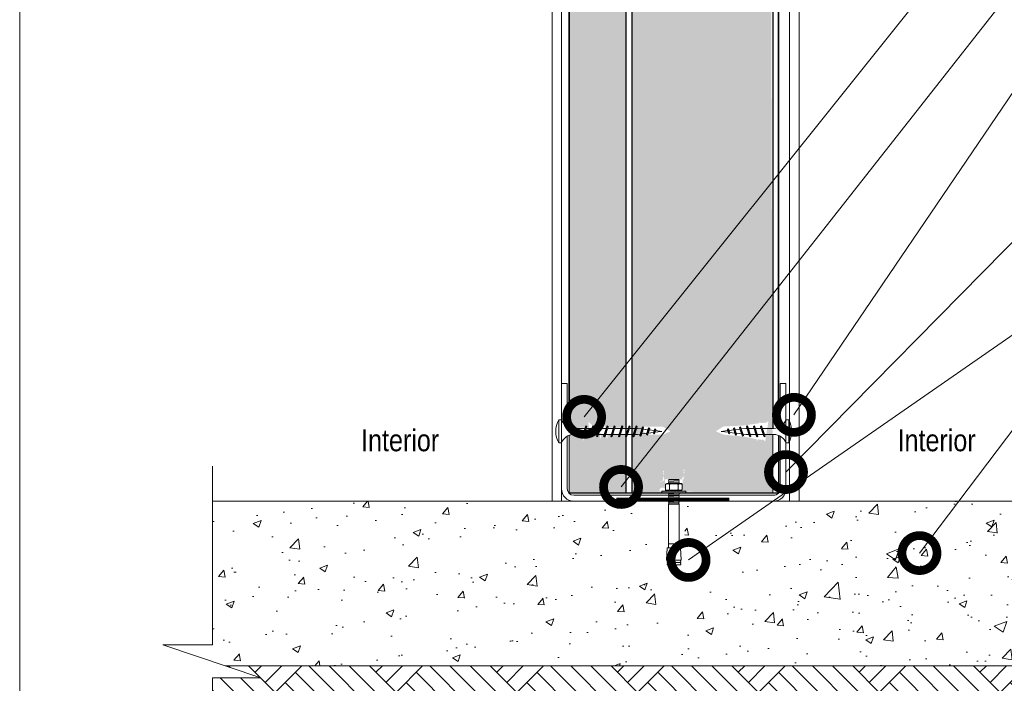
# Model space of a CAD drawing. Header units: millimetres. Extents: x 398.6 to 428.6, y 81.2 to 116.7.
# Tile 1 of 2: x 402.6 to 413.9, y 92.1 to 99.7. Entities that reach past the tile are written whole.
import ezdxf

# ---------------------------------------------------------------- set-up
doc = ezdxf.new("R2010")
doc.units = ezdxf.units.MM
doc.header["$LTSCALE"] = 0.025
doc.linetypes.add('DASHED2', pattern=[9.524999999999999, 6.35, -3.175])
doc.layers.get('0').update_dxf_attribs({"lineweight": 5})
for name, color, linetype, lineweight in [('ESTRUCTURA', 251, 'Continuous', 9), ('hatch', 252, 'Continuous', 0), ('LAMINA ACCESORIOS', 1, 'Continuous', 20), ('LAMINA PANEL', 151, 'Continuous', 25), ('PIJAS', 3, 'Continuous', 0), ('Poliestireno', 253, 'Continuous', 13), ('Recubrimientos', 254, 'Continuous', 15), ('STEELFOAM', 170, 'Continuous', 35), ('TEXTO', 7, 'DASHED2', 0)]:
    doc.layers.add(name, color=color, linetype=linetype, lineweight=lineweight)
doc.styles.add('Erika', font='techl___.ttf', dxfattribs={"height": 0.25})
doc.dimstyles.new('Erika', dxfattribs={"dimtxt": 0.25, "dimasz": 0.8, "dimexe": 0.5, "dimexo": 0.5, "dimgap": 0, "dimtad": 0, "dimlfac": 0.1, "dimzin": 1, "dimdsep": 46, "dimtxsty": 'Erika', "dimblk": 'DOTSMALL', "dimcen": 2.5, "dimse1": 1, "dimse2": 1, "dimclrd": 252, "dimclre": 252, "dimclrt": 256, "dimadec": 0, "dimazin": 0, "dimtfac": 1, "dimtmove": 0, "dimatfit": 3, "dimldrblk": 'DOTSMALL', "dimfxl": 0, "dimlwd": 0, "dimlwe": 0, "dimarcsym": 0})
pattern_1 = [(0, (39.32441523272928, -161.1013951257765), (0.161925, 0.09348744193), [0.10795, -0.2159]), (120, (39.32441523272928, -161.1013951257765), (-0.1619249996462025, 0.09348744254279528), [0.1079499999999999, -0.2158999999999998]), (59.99999999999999, (39.32441523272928, -161.1013951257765), (3.537975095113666e-10, 0.1869748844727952), [-0.2159, 0.10795])]

# ---------------------------------------------------------------- blocks, each defined once
blk = doc.blocks.new('PI-ANCL')
at = {"layer": 'PIJAS', "color": 152}
for p, q in [((0.003449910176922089, 0.03554760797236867), (0.008473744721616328, 0.03554760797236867)), ((0.003449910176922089, 0.03512607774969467), (0.003449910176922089, 0.03554760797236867)), ((0.008473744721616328, 0.0354051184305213), (0.008473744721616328, 0.03554760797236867)), ((0.00168298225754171, 0.03058682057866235), (0.00168298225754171, 0.03267531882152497)), ((0.002282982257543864, 0.03352828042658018), (0.009640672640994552, 0.03352828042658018)), ((0.002282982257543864, 0.03327531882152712), (0.003108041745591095, 0.03327531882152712)), ((0.003159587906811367, 0.03482408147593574), (0.003449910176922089, 0.03512607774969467)), ((0.003449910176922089, 0.03454582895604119), (0.003159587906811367, 0.03482408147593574)), ((0.003159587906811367, 0.03424383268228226), (0.003449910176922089, 0.03454582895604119)), ((0.003449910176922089, 0.03396558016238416), (0.003159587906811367, 0.03424383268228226)), ((0.003159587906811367, 0.03366358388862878), (0.003449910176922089, 0.03396558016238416)), ((0.003300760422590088, 0.03352828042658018), (0.003159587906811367, 0.03366358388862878)), ((0.003449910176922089, 0.03512607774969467), (0.008473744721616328, 0.0354051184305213)), ((0.003449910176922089, 0.03454582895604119), (0.008473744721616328, 0.03482486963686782)), ((0.003449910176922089, 0.03396558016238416), (0.008473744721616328, 0.03424462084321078)), ((0.003708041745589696, 0.03058682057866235), (0.003708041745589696, 0.03267531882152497)), ((0.004308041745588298, 0.03327531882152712), (0.007615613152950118, 0.03327531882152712)), ((0.006023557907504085, 0.03352828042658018), (0.008473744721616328, 0.0336643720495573)), ((0.00821561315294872, 0.03058682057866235), (0.00821561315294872, 0.03267531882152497)), ((0.008473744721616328, 0.0354051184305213), (0.008764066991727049, 0.0351268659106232)), ((0.008764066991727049, 0.0351268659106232), (0.008473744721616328, 0.03482486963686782)), ((0.008473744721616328, 0.03482486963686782), (0.008764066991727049, 0.03454661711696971)), ((0.008764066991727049, 0.03454661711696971), (0.008473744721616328, 0.03424462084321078)), ((0.008473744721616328, 0.03424462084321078), (0.008764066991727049, 0.03396636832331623)), ((0.008764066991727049, 0.03396636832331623), (0.008473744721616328, 0.0336643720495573)), ((0.008473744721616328, 0.0336643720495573), (0.008615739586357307, 0.03352828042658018)), ((0.008815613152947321, 0.03327531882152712), (0.009640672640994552, 0.03327531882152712)), ((0.01024067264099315, 0.03058682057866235), (0.01024067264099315, 0.03267531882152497)), ((-0.0001479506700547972, 0.02959035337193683), (0.01207160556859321, 0.02959035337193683)), ((-0.0001479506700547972, 0.02869344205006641), (-0.0001479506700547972, 0.02959035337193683)), ((-0.0001479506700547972, 0.02869344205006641), (0.01207160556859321, 0.02869344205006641)), ((0.002282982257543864, 0.0299868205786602), (0.003108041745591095, 0.0299868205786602)), ((0.002282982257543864, 0.02973385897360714), (0.009640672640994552, 0.02973385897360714)), ((0.003159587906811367, 0.0296018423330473), (0.003286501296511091, 0.02973385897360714)), ((0.003171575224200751, 0.02959035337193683), (0.003159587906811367, 0.0296018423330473)), ((0.003159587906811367, 0.02844134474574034), (0.003401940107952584, 0.02869344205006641)), ((0.003449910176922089, 0.02816309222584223), (0.003159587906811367, 0.02844134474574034)), ((0.003159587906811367, 0.0278610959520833), (0.003449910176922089, 0.02816309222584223)), ((0.003449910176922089, 0.02758284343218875), (0.003159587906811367, 0.0278610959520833)), ((0.003159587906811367, 0.02728084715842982), (0.003449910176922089, 0.02758284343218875)), ((0.003449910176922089, 0.02700259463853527), (0.003159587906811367, 0.02728084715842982)), ((0.003159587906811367, 0.02670059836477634), (0.003449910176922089, 0.02700259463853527)), ((0.003449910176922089, 0.02642234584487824), (0.003159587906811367, 0.02670059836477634)), ((0.003159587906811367, 0.02612034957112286), (0.003449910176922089, 0.02642234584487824)), ((0.003449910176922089, 0.02584209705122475), (0.003159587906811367, 0.02612034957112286)), ((0.003159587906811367, 0.02554010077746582), (0.003449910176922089, 0.02584209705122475)), ((0.003449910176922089, 0.02526184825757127), (0.003159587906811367, 0.02554010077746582)), ((0.003449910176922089, 0.02816309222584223), (0.008473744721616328, 0.02844213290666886)), ((0.003449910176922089, 0.02758284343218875), (0.008473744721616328, 0.02786188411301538)), ((0.003449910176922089, 0.02700259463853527), (0.008473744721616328, 0.0272816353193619)), ((0.003449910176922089, 0.02642234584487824), (0.008473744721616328, 0.02670138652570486)), ((0.003449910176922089, 0.02584209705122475), (0.008473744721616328, 0.02612113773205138)), ((0.003449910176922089, 0.02526184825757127), (0.008473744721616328, 0.0255408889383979)), ((0.004308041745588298, 0.0299868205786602), (0.007615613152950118, 0.0299868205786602)), ((0.008252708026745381, 0.02959035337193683), (0.008473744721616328, 0.02960263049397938)), ((0.008599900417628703, 0.02973385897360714), (0.008473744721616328, 0.02960263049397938)), ((0.008473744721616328, 0.02960263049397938), (0.00848655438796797, 0.02959035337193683)), ((0.008715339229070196, 0.02869344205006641), (0.008473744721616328, 0.02844213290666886)), ((0.008473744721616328, 0.02844213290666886), (0.008764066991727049, 0.02816388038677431)), ((0.008764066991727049, 0.02816388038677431), (0.008473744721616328, 0.02786188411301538)), ((0.008473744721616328, 0.02786188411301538), (0.008764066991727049, 0.02758363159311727)), ((0.008764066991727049, 0.02758363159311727), (0.008473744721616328, 0.0272816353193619)), ((0.008473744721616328, 0.0272816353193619), (0.008764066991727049, 0.02700338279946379)), ((0.008764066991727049, 0.02700338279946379), (0.008473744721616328, 0.02670138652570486)), ((0.008473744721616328, 0.02670138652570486), (0.008764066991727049, 0.02642313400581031)), ((0.008764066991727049, 0.02642313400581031), (0.008473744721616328, 0.02612113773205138)), ((0.008473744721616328, 0.02612113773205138), (0.008764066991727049, 0.02584288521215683)), ((0.008764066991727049, 0.02584288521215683), (0.008473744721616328, 0.0255408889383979)), ((0.008473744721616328, 0.0255408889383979), (0.008764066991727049, 0.02526263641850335)), ((0.008815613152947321, 0.0299868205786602), (0.009640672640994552, 0.0299868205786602)), ((0.01207160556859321, 0.02869344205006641), (0.01207160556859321, 0.02959035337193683)), ((0.003159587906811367, 0.02495985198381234), (0.003449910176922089, 0.02526184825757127)), ((0.003449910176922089, 0.02468159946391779), (0.003159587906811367, 0.02495985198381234)), ((0.003159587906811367, 0.02437960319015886), (0.003449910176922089, 0.02468159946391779)), ((0.003449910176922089, 0.02410135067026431), (0.003159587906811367, 0.02437960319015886)), ((0.003159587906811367, 0.02379935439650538), (0.003449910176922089, 0.02410135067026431)), ((0.003449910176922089, 0.02352110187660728), (0.003159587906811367, 0.02379935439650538)), ((0.003449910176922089, 0.02304141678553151), (0.003159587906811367, 0.02276316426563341)), ((0.003159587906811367, 0.02276316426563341), (0.008764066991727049, 0.02276316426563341)), ((0.003159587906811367, 0.0004031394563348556), (0.003159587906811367, 0.02276316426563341)), ((0.003449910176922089, 0.02468159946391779), (0.008473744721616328, 0.02496064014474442)), ((0.003449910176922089, 0.02468159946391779), (0.008473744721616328, 0.02496064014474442)), ((0.003449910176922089, 0.02410135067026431), (0.008473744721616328, 0.02438039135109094)), ((0.003449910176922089, 0.02410135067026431), (0.008473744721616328, 0.02438039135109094)), ((0.003449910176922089, 0.02352110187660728), (0.008473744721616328, 0.0238001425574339)), ((0.003449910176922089, 0.02352110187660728), (0.003449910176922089, 0.02304141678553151)), ((0.003449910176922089, 0.02304141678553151), (0.008473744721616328, 0.02304141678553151)), ((0.008764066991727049, 0.02526263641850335), (0.008473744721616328, 0.02496064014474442)), ((0.008473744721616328, 0.02496064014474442), (0.008764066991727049, 0.02468238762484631)), ((0.008764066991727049, 0.02468238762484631), (0.008473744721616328, 0.02438039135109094)), ((0.008473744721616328, 0.02438039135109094), (0.008764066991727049, 0.02410213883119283)), ((0.008764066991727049, 0.02410213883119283), (0.008473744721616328, 0.0238001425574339)), ((0.008473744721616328, 0.0238001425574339), (0.008473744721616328, 0.02304141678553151)), ((0.008473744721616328, 0.02304141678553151), (0.008764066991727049, 0.02276316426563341)), ((0.008764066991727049, 0.0004031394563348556), (0.008764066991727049, 0.02276316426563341)), ((0.002160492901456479, -0.005875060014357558), (0.002596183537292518, 0.0004031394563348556)), ((0.002596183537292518, 0.0004031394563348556), (0.009327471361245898, 0.0004031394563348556)), ((0.003159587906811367, 0.002361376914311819), (0.008764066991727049, 0.002361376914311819)), ((0.00555571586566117, 2.104361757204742e-05), (0.006367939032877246, 2.104361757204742e-05)), ((0.00555571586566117, 2.104361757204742e-05), (0.00555571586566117, -0.005875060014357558)), ((0.006367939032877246, 2.104361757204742e-05), (0.006367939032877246, -0.005875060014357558)), ((0.009763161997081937, -0.005875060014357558), (0.009327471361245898, 0.0004031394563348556)), ((0.00555571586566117, -0.005875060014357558), (0.002160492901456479, -0.005875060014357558)), ((0.002451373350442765, -0.007143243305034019), (0.002633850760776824, -0.005875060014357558)), ((0.002451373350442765, -0.007143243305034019), (0.009472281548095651, -0.007143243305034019)), ((0.002451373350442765, -0.008411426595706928), (0.002633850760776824, -0.007143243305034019)), ((0.002451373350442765, -0.008411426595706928), (0.009472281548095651, -0.008411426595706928)), ((0.006367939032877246, -0.005875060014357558), (0.009763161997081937, -0.005875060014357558)), ((0.009472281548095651, -0.007143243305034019), (0.00928980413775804, -0.005875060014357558)), ((0.009472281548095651, -0.008411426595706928), (0.00928980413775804, -0.007143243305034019))]:
    blk.add_line(p, q, dxfattribs=at)
for centre, start, end in [((0.002282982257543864, 0.03292828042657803), 90.00000000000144, 180), ((0.002282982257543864, 0.03267531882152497), 90, 180.0000000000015), ((0.002282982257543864, 0.03058682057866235), 180.0000000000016, 269.9999999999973), ((0.003108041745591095, 0.03267531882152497), 0, 90.00000000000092), ((0.003108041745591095, 0.03058682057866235), 269.9999999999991, 359.9999999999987), ((0.004308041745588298, 0.03267531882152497), 90, 179.9999999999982), ((0.004308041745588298, 0.03058682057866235), 179.9999999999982, 269.9999999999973), ((0.007615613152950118, 0.03267531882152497), 1.831999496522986e-12, 90), ((0.007615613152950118, 0.03058682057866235), 269.9999999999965, 0), ((0.008815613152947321, 0.03267531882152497), 90, 180.0000000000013), ((0.008815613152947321, 0.03058682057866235), 180.0000000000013, 269.9999999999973), ((0.009640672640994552, 0.03292828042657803), 0, 90.00000000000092), ((0.009640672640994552, 0.03267531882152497), 0, 90), ((0.009640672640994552, 0.03058682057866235), 269.9999999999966, 0), ((0.002282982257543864, 0.0303338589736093), 180, 270.0000000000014), ((0.009640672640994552, 0.0303338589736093), 270.0000000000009, 0)]:
    blk.add_arc(centre, 0.0006000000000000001, start, end, dxfattribs=at)
blk = doc.blocks.new('_DotSmall')
at = {"color": 0, "linetype": 'ByBlock', "const_width": 0.5}
blk.add_lwpolyline([(-0.0625, 0, 1), (0.0625, 0, 1)], format="xyb", close=True, dxfattribs=at)
blk = doc.blocks.new('Phillips 8 x 34')
at = {"layer": 'PIJAS'}
for p, q in [((-0.03111873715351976, -0.1322546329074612), (-0.03111873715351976, 0.1322546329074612)), ((-0.03111873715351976, 0.1322546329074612), (0, 0.1322546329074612)), ((0, -0.1322546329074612), (0, 0.1322546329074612)), ((0.1400343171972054, 0.0350085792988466), (0.2681992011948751, 0.0350085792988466)), ((0.2391474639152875, -0.05243507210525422), (0.2744091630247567, 0.05243504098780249)), ((0.248949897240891, -0.062237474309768), (0.2800685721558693, 0.06223744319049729)), ((0.2546092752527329, -0.05243507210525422), (0.2898709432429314, 0.05243504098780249)), ((0.2800686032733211, 0.06223744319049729), (0.2744091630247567, 0.05243500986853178)), ((0.2800685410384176, 0.06223744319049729), (0.2898709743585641, 0.05243500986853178)), ((0.2841510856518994, 0.0350085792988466), (0.3495186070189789, 0.0350085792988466)), ((0.3204122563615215, -0.05243510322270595), (0.3556739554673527, 0.05243504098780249)), ((0.330214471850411, -0.06223744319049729), (0.361333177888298, 0.062237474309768)), ((0.3358738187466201, -0.05243500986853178), (0.3711354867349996, 0.05243513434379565)), ((0.3613333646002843, 0.06223744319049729), (0.355673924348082, 0.05243500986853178)), ((0.3613333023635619, 0.06223744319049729), (0.3711357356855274, 0.05243500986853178)), ((0.3651121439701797, 0.0350085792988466), (0.4304289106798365, 0.0350085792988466)), ((0.4013204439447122, -0.05243500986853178), (0.4365821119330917, 0.05243510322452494)), ((0.4111226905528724, -0.06223738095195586), (0.4422413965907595, 0.06223756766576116)), ((0.4167824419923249, -0.05243507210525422), (0.4520441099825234, 0.05243504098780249)), ((0.4422418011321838, 0.06223744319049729), (0.4365823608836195, 0.05243500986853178)), ((0.4422417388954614, 0.06223744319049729), (0.4520441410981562, 0.05243500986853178)), ((0.4461845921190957, 0.03500851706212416), (0.4590088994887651, 0.03500851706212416)), ((0.5101103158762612, 0.02862083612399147), (0.4590088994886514, 0.03500851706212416)), ((0.4853157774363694, -0.04584511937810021), (0.5146938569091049, 0.04152683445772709)), ((0.4951180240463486, -0.05564752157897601), (0.520353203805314, 0.05132942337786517)), ((0.5007773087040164, -0.04584505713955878), (0.5301554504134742, 0.04152711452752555)), ((0.5125021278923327, 0.03500851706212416), (0.5189761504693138, 0.03500851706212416)), ((0.520353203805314, 0.05132957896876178), (0.5146937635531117, 0.04152717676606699)), ((0.5203534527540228, 0.05132933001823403), (0.5301558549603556, 0.04152689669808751)), ((0.580303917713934, 0.0198466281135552), (0.5248955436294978, 0.02677269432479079)), ((0.5634841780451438, -0.03121016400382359), (0.5840657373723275, 0.03000048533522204)), ((0.5732866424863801, -0.04101265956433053), (0.5897253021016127, 0.03980288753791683)), ((0.5789461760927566, -0.03121025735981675), (0.5995277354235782, 0.03000048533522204)), ((0.5897254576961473, 0.03980298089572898), (0.5840660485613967, 0.03000054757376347)), ((0.5897251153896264, 0.03980273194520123), (0.5995275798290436, 0.03000023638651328)), ((0.6507580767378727, 0.01103986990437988), (0.5951456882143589, 0.01799142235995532)), ((0.641653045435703, -0.01657530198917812), (0.6538483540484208, 0.01969414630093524)), ((0.6514554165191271, -0.02637773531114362), (0.6595077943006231, 0.02949664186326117)), ((0.6595078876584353, 0.02949670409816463), (0.6538484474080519, 0.01969427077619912)), ((0.657114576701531, -0.01657523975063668), (0.6693099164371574, 0.01969439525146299)), ((0.6595074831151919, 0.02949654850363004), (0.6693099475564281, 0.01969408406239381)), ((0.7390774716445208, -1.555936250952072e-07), (0.6655319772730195, 0.00919312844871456)), ((0.1400343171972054, -0.03500854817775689), (0.2447228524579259, -0.03500854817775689)), ((0.2489498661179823, -0.062237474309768), (0.2391474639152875, -0.05243507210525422)), ((0.2489498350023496, -0.062237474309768), (0.2546092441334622, -0.05243507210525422)), ((0.2604687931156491, -0.03500854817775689), (0.3260423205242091, -0.03500854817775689)), ((0.3302146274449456, -0.062237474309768), (0.3204122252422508, -0.05243507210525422)), ((0.3302146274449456, -0.062237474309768), (0.3358740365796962, -0.05243507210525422)), ((0.341704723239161, -0.03500854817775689), (0.4071799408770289, -0.03500854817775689)), ((0.4111230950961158, -0.062237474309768), (0.4013206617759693, -0.05243507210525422)), ((0.4111230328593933, -0.062237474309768), (0.4167824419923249, -0.05243504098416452)), ((0.4226419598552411, -0.03500854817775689), (0.4590111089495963, -0.03500854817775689)), ((0.4590093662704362, -0.0350087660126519), (0.4900536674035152, -0.03112822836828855)), ((0.4951183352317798, -0.05564752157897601), (0.4853158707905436, -0.04584505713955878)), ((0.4951182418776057, -0.05564752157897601), (0.5007776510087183, -0.04584511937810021)), ((0.5061336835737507, -0.0291182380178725), (0.5663521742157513, -0.02159092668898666)), ((0.5732867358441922, -0.04101272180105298), (0.5634842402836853, -0.03121025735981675)), ((0.573286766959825, -0.0410125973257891), (0.5789462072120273, -0.03121022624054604)), ((0.5826955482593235, -0.01954798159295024), (0.6428726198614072, -0.01202586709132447)), ((0.6514553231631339, -0.02637767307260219), (0.6416528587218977, -0.01657520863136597)), ((0.6514553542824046, -0.02637764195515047), (0.657114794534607, -0.01657523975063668)), ((0.6589657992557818, -0.0100141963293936), (0.7390774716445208, -1.555936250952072e-07)), ((-0.03111873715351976, -0.1322546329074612), (0, -0.1322546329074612))]:
    blk.add_line(p, q, dxfattribs=at)
at = {"layer": 'PIJAS', "linetype": 'ByBlock', "lineweight": 0}
blk.add_arc((0.2076005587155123, 0), 0.272906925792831, 151.0127863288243, 208.9872136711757, dxfattribs=at)
at = {"layer": 'PIJAS'}
for centre, start, end in [((0.1425436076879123, 0.1880696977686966), 201.3836139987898, 269.0608419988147), ((0.1425436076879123, -0.1880696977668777), 90.93910300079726, 158.6163309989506)]:
    blk.add_arc(centre, 0.1530816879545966, start, end, dxfattribs=at)
blk = doc.blocks.new('phillips 1pul.')
at = {"layer": 'PIJAS'}
for p, q in [((-0.03111873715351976, -0.1322546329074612), (-0.03111873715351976, 0.1322546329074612)), ((-0.03111873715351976, 0.1322546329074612), (0, 0.1322546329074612)), ((0, -0.1322546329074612), (0, 0.1322546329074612)), ((0.1400343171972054, 0.0350085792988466), (0.2681992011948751, 0.0350085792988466)), ((0.2391474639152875, -0.05243507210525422), (0.2744091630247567, 0.05243504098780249)), ((0.248949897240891, -0.062237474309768), (0.2800685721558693, 0.06223744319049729)), ((0.2546092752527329, -0.05243507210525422), (0.2898709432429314, 0.05243504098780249)), ((0.2800686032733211, 0.06223744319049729), (0.2744091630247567, 0.05243500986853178)), ((0.2800685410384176, 0.06223744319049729), (0.2898709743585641, 0.05243500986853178)), ((0.2838605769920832, 0.0350085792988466), (0.3491773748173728, 0.0350085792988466)), ((0.3200561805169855, -0.05243507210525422), (0.355317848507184, 0.05243500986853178)), ((0.3298585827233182, -0.062237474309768), (0.3609772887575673, 0.06223744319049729)), ((0.3355179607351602, -0.05243507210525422), (0.3707796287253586, 0.05243504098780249)), ((0.3609772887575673, 0.062237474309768), (0.355317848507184, 0.05243504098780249)), ((0.3609772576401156, 0.06223744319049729), (0.3707796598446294, 0.05243500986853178)), ((0.3646338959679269, 0.0350085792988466), (0.4302071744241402, 0.0350085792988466)), ((0.4009648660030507, -0.05243510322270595), (0.4362265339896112, 0.05243504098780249)), ((0.4107672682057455, -0.062237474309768), (0.4418859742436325, 0.062237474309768)), ((0.4164266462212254, -0.05243507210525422), (0.4516883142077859, 0.05243504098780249)), ((0.4418859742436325, 0.06223744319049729), (0.4362265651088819, 0.05243504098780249)), ((0.4418859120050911, 0.06223744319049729), (0.4516883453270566, 0.05243500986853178)), ((0.4456120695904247, 0.0350085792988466), (0.5109795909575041, 0.0350085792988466)), ((0.4818732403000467, -0.05243510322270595), (0.517134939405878, 0.05243504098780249)), ((0.4916754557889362, -0.06223744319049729), (0.5227941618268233, 0.062237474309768)), ((0.4973348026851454, -0.05243500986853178), (0.5325964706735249, 0.05243513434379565)), ((0.5227943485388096, 0.06223744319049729), (0.5171349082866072, 0.05243500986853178)), ((0.5227942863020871, 0.06223744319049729), (0.5325967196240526, 0.05243500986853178)), ((0.5265731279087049, 0.0350085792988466), (0.5918898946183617, 0.0350085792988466)), ((0.5627814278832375, -0.05243500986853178), (0.598043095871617, 0.05243510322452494)), ((0.5725836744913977, -0.06223738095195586), (0.6037023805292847, 0.06223756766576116)), ((0.5782434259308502, -0.05243507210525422), (0.6135050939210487, 0.05243504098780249)), ((0.6037027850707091, 0.06223744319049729), (0.5980433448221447, 0.05243500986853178)), ((0.6037027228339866, 0.06223744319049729), (0.6135051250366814, 0.05243500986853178)), ((0.6076455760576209, 0.03500851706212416), (0.680437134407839, 0.03500851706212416)), ((0.6510349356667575, -0.05243516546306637), (0.6862966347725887, 0.05243497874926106)), ((0.660837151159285, -0.06223750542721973), (0.691955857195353, 0.06223741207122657)), ((0.6664964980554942, -0.05243507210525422), (0.7017581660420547, 0.05243507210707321)), ((0.6919560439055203, 0.06223738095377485), (0.686296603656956, 0.05243494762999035)), ((0.6919559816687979, 0.06223738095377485), (0.7017584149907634, 0.05243494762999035)), ((0.6959113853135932, 0.03500851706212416), (0.7612789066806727, 0.03500851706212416)), ((0.7321725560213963, -0.05243516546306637), (0.7674342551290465, 0.05243497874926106)), ((0.7419747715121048, -0.06223750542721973), (0.7730934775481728, 0.06223741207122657)), ((0.747634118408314, -0.05243507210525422), (0.7828957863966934, 0.05243507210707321)), ((0.7730936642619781, 0.06223738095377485), (0.7674342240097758, 0.05243494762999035)), ((0.7730936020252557, 0.06223738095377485), (0.7828960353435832, 0.05243494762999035)), ((0.7768724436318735, 0.03500851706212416), (0.8421892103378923, 0.03500851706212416)), ((0.813080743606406, -0.05243507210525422), (0.8483424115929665, 0.05243504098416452)), ((0.8228829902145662, -0.06223744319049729), (0.8540016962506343, 0.06223750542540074)), ((0.8285427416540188, -0.05243513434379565), (0.8638044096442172, 0.05243497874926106)), ((0.8540021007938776, 0.06223738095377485), (0.8483426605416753, 0.05243494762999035)), ((0.8540020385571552, 0.06223738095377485), (0.86380444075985, 0.05243494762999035)), ((0.8580152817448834, 0.03500851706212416), (0.8667498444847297, 0.03500851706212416)), ((0.9178512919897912, 0.02862099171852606), (0.8667498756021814, 0.03500867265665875)), ((0.8930567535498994, -0.04584496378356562), (0.9224348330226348, 0.04152699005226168)), ((0.9028590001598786, -0.05564736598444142), (0.928094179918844, 0.05132957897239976)), ((0.9085182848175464, -0.04584490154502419), (0.9378964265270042, 0.04152727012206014)), ((0.928094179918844, 0.05132973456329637), (0.9224347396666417, 0.04152733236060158)), ((0.9280944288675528, 0.05132948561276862), (0.9378968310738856, 0.0415270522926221)), ((0.988044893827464, 0.01984678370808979), (0.9326365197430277, 0.02677284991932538)), ((0.9712251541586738, -0.031210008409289), (0.9918067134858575, 0.03000064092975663)), ((0.9810276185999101, -0.04101250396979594), (0.9974662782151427, 0.03980304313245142)), ((0.9866871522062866, -0.03121010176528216), (1.007268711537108, 0.03000064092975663)), ((0.9974664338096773, 0.03980313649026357), (0.9918070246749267, 0.03000070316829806)), ((0.9974660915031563, 0.03980288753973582), (1.007268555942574, 0.03000039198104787)), ((1.058499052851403, 0.01104002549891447), (1.002886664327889, 0.01799157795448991)), ((1.049394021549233, -0.01657514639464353), (1.061589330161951, 0.01969430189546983)), ((1.059196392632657, -0.02637757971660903), (1.067248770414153, 0.02949679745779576)), ((1.067248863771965, 0.02949685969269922), (1.061589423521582, 0.01969442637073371)), ((1.064855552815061, -0.01657508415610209), (1.077050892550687, 0.01969455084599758)), ((1.066706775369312, -0.01001404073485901), (1.146818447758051, 9.094947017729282e-13)), ((1.067248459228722, 0.02949670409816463), (1.077050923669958, 0.0196942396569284)), ((1.146818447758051, 9.094947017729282e-13), (1.073272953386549, 0.00919328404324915)), ((0.1400343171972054, -0.03500854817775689), (0.2447228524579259, -0.03500854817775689)), ((0.2489498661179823, -0.062237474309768), (0.2391474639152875, -0.05243507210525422)), ((0.2489498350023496, -0.062237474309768), (0.2546092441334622, -0.05243507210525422)), ((0.2601783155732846, -0.03500854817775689), (0.3254951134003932, -0.03500854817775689)), ((0.3298585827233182, -0.062237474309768), (0.3200561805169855, -0.05243507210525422)), ((0.3298585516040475, -0.062237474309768), (0.3355179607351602, -0.05243507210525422)), ((0.3411575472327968, -0.03500854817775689), (0.4065248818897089, -0.03500854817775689)), ((0.4107672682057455, -0.062237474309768), (0.4009648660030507, -0.05243507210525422)), ((0.4107672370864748, -0.062237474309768), (0.4164266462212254, -0.05243507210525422)), ((0.4219297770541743, -0.03500854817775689), (0.4875033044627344, -0.03500854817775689)), ((0.4916756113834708, -0.062237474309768), (0.481873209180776, -0.05243507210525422)), ((0.4916756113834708, -0.062237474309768), (0.4973350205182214, -0.05243507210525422)), ((0.5031657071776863, -0.03500854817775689), (0.5686409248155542, -0.03500854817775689)), ((0.572584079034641, -0.062237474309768), (0.5627816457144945, -0.05243507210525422)), ((0.5725840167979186, -0.062237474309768), (0.5782434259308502, -0.05243504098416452)), ((0.5840546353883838, -0.03515221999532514), (0.6568860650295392, -0.03503359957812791)), ((0.6608373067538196, -0.06223753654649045), (0.6510349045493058, -0.05243513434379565)), ((0.6608373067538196, -0.06223753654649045), (0.6664967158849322, -0.05243513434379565)), ((0.6722290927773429, -0.03500861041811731), (0.7378026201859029, -0.03500861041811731)), ((0.7419749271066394, -0.06223753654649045), (0.7321725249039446, -0.05243513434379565)), ((0.7419749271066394, -0.06223753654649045), (0.747634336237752, -0.05243513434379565)), ((0.7534650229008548, -0.03500861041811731), (0.8189402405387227, -0.03500861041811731)), ((0.8228833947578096, -0.06223753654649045), (0.8130809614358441, -0.05243513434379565)), ((0.8228833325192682, -0.06223753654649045), (0.8285427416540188, -0.05243510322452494)), ((0.8344022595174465, -0.03500861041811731), (0.8667503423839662, -0.03500861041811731)), ((0.8667503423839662, -0.03500861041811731), (0.8977946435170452, -0.03112807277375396)), ((0.9028593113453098, -0.05564736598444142), (0.8930568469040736, -0.04584490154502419)), ((0.9028592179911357, -0.05564736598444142), (0.9085186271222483, -0.04584496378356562)), ((0.9138746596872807, -0.02911808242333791), (0.9740931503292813, -0.02159077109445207)), ((0.9810277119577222, -0.04101256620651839), (0.9712252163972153, -0.03121010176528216)), ((0.9810277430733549, -0.04101244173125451), (0.9866871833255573, -0.03121007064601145)), ((0.9904365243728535, -0.01954782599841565), (1.050613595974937, -0.01202571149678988)), ((1.059196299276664, -0.0263775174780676), (1.049393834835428, -0.01657505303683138)), ((1.059196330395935, -0.02637748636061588), (1.064855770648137, -0.01657508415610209)), ((-0.03111873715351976, -0.1322546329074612), (0, -0.1322546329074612))]:
    blk.add_line(p, q, dxfattribs=at)
at = {"layer": 'PIJAS', "linetype": 'ByBlock', "lineweight": 0}
blk.add_arc((0.2076005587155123, 0), 0.272906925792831, 151.0127863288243, 208.9872136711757, dxfattribs=at)
at = {"layer": 'PIJAS'}
for centre, start, end in [((0.1425436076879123, 0.1880696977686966), 201.3836139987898, 269.0608419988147), ((0.1425436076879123, -0.1880696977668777), 90.93910300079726, 158.6163309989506)]:
    blk.add_arc(centre, 0.1530816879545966, start, end, dxfattribs=at)

msp = doc.modelspace()

# ---------------------------------------------------------------- hatches: boundary and pattern name
at = {"layer": 'hatch', "linetype": 'ByBlock', "lineweight": 0}
h = msp.add_hatch(dxfattribs=at)
h.set_pattern_fill('HONEY', color=256, scale=0.034)
h.set_pattern_definition(pattern_1)
edge = h.paths.add_edge_path(flags=16)
edge.add_line((409.9739434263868, 95.05072663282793), (410.062773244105, 94.99572297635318))
edge.add_line((410.062773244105, 94.99572297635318), (409.9739434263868, 94.95718495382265))
edge.add_line((409.9739434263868, 94.95718495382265), (409.8336961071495, 94.95718495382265))
edge.add_arc((409.8288689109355, 95.04406239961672), 0.08701144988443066, 205.1146872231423, 273.18027157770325, ccw=False)
edge.add_arc((409.7717441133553, 95.02807879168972), 0.03013220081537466, 131.2694536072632, 224.040220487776, ccw=False)
edge.add_line((409.7518688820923, 95.05072663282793), (409.9739434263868, 95.05072663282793))
h.paths.add_polyline_path([(410.6688888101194, 95.05155115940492), (410.8909633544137, 95.06140728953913), (411.0759237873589, 95.0885281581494), (411.0777191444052, 95.09972662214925), (411.0908756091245, 95.09761735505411), (411.0895826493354, 95.08955257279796), (411.1658347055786, 95.09527147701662), (411.1676300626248, 95.10646994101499), (411.1807865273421, 95.10436067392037), (411.1456348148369, 94.88510334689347), (411.1324783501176, 94.88721261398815), (411.1342310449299, 94.89814497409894), (411.0597909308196, 94.90372798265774), (411.0578604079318, 94.8916864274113), (411.0447039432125, 94.89379569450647), (411.0466806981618, 94.90612562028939), (410.8909633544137, 94.93760121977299), (410.6688888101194, 94.95800948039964), (410.5800589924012, 94.99654750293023)], flags=16)
edge = h.paths.add_edge_path(flags=0)
edge.add_arc((410.8460207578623, 95.02856636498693), 0.05566294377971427, -23.18196628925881, 36.156737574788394, ccw=False)
edge.add_line((410.8971894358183, 95.00665450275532), (410.5800589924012, 94.99654750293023))
edge.add_line((410.5800589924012, 94.99654750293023), (410.8909633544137, 95.06140728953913))
edge = h.paths.add_edge_path(flags=16)
edge.add_line((410.2140014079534, 94.4482656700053), (410.2140014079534, 94.56346351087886))
edge.add_line((410.2140014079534, 94.56346351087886), (410.22689604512, 94.55110495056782))
edge.add_line((410.22689604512, 94.55110495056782), (410.2140014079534, 94.53769181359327))
edge.add_line((410.2140014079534, 94.53769181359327), (410.22689604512, 94.52533325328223))
edge.add_line((410.22689604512, 94.52533325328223), (410.2140014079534, 94.51192011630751))
edge.add_line((410.2140014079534, 94.51192011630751), (410.2153364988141, 94.49956155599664))
edge.add_line((410.2153364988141, 94.49956155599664), (410.2140014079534, 94.48614841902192))
edge.add_line((410.2140014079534, 94.48614841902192), (410.2203080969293, 94.4801039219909))
edge.add_line((410.2203080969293, 94.4801039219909), (410.2290111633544, 94.46886865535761))
edge.add_arc((410.2145099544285, 94.45755387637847), 0.0183931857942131, 37.96365300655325, 236.4794025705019)
edge.add_line((410.2043525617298, 94.44221971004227), (410.2043525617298, 94.33822398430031))
edge.add_arc((410.2457308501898, 94.34944402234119), 0.04287250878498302, 195.1713769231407, 297.957826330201)
edge.add_line((410.2658304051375, 94.311575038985), (410.3738000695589, 94.30520125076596))
edge.add_line((410.3738000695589, 94.30520125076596), (409.9390392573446, 94.311575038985))
edge.add_arc((409.9728516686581, 94.31975631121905), 0.03478810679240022, 32.06369409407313, 193.6019034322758, ccw=False)
edge.add_line((410.0023331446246, 94.33822398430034), (410.0023331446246, 94.45345497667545))
edge.add_arc((409.9563534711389, 94.47431113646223), 0.05048870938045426, 249.9443678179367, 335.6011834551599, ccw=False)
edge.add_line((409.9390392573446, 94.42688405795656), (409.9721964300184, 94.42688405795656))
edge.add_line((409.9721964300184, 94.42688405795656), (409.9908682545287, 94.49952654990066))
edge.add_line((409.9908682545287, 94.49952654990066), (409.977973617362, 94.51188511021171))
edge.add_line((409.977973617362, 94.51188511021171), (409.9908682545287, 94.52529824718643))
edge.add_line((409.9908682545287, 94.52529824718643), (409.977973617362, 94.5376568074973))
edge.add_line((409.977973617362, 94.5376568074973), (409.9908682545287, 94.55106994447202))
edge.add_line((409.9908682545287, 94.55106994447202), (409.9908682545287, 94.4482656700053))
edge.add_line((409.9908682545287, 94.4482656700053), (410.2140014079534, 94.4482656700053))
edge = h.paths.add_edge_path(flags=0)
edge.add_line((410.2025365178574, 94.44221971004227), (410.2025365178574, 94.34945925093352))
edge.add_arc((410.2291854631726, 94.34945925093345), 0.02664894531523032, 179.9999999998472, 270.0000000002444)
edge.add_line((410.2291854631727, 94.3228103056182), (410.2658304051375, 94.31157503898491))
edge.add_line((410.2658304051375, 94.31157503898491), (409.9390392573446, 94.31157503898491))
edge.add_line((409.9390392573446, 94.31157503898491), (409.9390392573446, 94.32281030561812))
edge.add_line((409.9390392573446, 94.32281030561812), (409.9756841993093, 94.3228103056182))
edge.add_arc((409.9756841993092, 94.34945925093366), 0.02664894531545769, 270.0000000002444, 359.9999999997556)
edge.add_line((410.0023331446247, 94.34945925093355), (410.0023331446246, 94.44221971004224))
edge.add_arc((410.0150444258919, 94.44799287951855), 0.01396087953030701, -3.304686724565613, 204.4264484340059, ccw=False)
edge.add_line((410.0289820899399, 94.44718809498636), (410.1758875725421, 94.44718809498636))
edge.add_arc((410.1898252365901, 94.44799287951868), 0.01396087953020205, -24.426448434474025, 183.3046867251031, ccw=False)
h.paths.add_polyline_path([(410.1148497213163, 104.3984761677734), (409.9232232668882, 103.8313114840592), (409.9232232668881, 104.3984761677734), (409.6218063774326, 104.3984761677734), (409.6218063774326, 94.29392815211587), (411.2305735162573, 94.29392815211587), (411.2001093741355, 104.3984761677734), (410.30221059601, 104.3984761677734), (410.3022105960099, 104.9530158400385), (410.112716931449, 104.392163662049), (410.1613191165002, 104.3984761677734)])
h = msp.add_hatch(dxfattribs=at)
h.set_pattern_fill('HONEY', color=256, scale=0.034)
h.set_pattern_definition(pattern_1)
h.paths.add_polyline_path([(409.5551203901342, 94.96819943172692), (409.340291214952, 94.95819602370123), (409.3433292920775, 94.90057866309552), (409.3220397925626, 94.96819949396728), (409.3270573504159, 94.96819949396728), (409.2579437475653, 94.965003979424), (409.2596964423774, 94.90057866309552), (409.2745272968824, 94.96217871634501), (409.2725967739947, 94.97422027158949), (409.1701693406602, 94.96819949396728), (409.1719220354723, 94.96925412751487), (409.158765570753, 94.96714486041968), (409.1600030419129, 94.96819949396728), (409.1214266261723, 94.96819949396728), (409.0841476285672, 94.96273331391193), (409.070991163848, 94.88530323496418), (409.0690606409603, 94.89734479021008), (409.0103477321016, 94.97366567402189), (409.0121004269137, 94.96273331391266), (408.9598454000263, 94.96217869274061), (408.9579148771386, 94.97422024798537), (408.9076737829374, 94.95848640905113), (408.9076737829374, 94.8800161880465), (408.9085988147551, 94.87424634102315), (408.9076737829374, 94.87409803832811), (408.9076737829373, 94.29392815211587), (409.5551840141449, 94.29392815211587)])
h.paths.add_polyline_path([(409.555184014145, 104.3984761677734), (408.9076737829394, 104.3984761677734), (408.9076737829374, 95.04792967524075), (408.9595264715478, 95.03418422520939), (408.9582335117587, 95.04224900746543), (408.9590849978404, 95.04381585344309), (408.9608803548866, 95.03261738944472), (409.0236087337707, 95.03418423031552), (409.0223157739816, 95.04224901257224), (409.0229622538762, 95.03821662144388), (409.0507912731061, 95.03821662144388), (409.1353644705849, 95.03821662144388), (409.1257503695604, 95.09781724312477), (409.1389068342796, 95.09992651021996), (409.140702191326, 95.08872804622), (409.2169125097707, 95.03418423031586), (409.2156195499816, 95.0422490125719), (409.2288177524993, 95.09318319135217), (409.2306131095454, 95.08198472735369), (409.301432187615, 95.07773792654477), (409.2992941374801, 95.09107392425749), (409.3124506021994, 95.09318319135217), (409.3150578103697, 95.03821662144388), (409.5551840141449, 95.03821655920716)])
h = msp.add_hatch(dxfattribs=at)
h.set_pattern_fill('AR-CONC', color=256, scale=0.005)
h.set_pattern_definition([(49.99999999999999, (0, 0), (0.91092334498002, -0.07969542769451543), [0.09525, -1.04775]), (355, (0, 0), (-0.1762171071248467, 0.9552842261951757), [0.0762, -0.83820292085]), (100.4514447, (0.075910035, -0.0066412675), (0.7347062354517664, 0.8755887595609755), [0.080950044, -0.8904512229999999]), (46.18420000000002, (0, 0.254), (1.35539520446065, -0.2102116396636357), [0.142875, -1.571625]), (96.63555760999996, (0.1129495, 0.2364825), (1.187020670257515, 1.237130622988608), [0.1214251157, -1.3356780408]), (351.1841511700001, (0, 0.254), (1.187020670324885, 1.237130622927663), [0.11429983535, -1.2572986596]), (21, (0.127, 0.1905), (0.7580719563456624, -0.5113259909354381), [0.09525, -1.04775]), (326.0000000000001, (0.127, 0.1905), (0.3090101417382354, 0.9209398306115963), [0.0762, -0.8382]), (71.45144499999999, (0.190172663, 0.1478895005), (1.067082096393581, 0.4096138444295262), [0.08095004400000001, -0.8904496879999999]), (37.50000000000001, (0, 0), (0.01544301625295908, 0.4227751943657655), [0, -0.82804, 0, -0.8509000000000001, 0, -0.8413750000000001]), (7.499999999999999, (0, 0), (0.3340983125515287, 0.5009028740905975), [0, -0.48514, 0, -0.80899, 0, -0.320675]), (327.5, (-0.28321, 0), (0.677952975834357, -0.02864371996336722), [0, -0.3175, 0, -0.9906, 0, -1.31445]), (317.5, (-0.41021, 0), (0.7406459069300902, 0.1271324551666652), [0, -0.41275, 0, -0.65786, 0, -0.93345])])
h.paths.add_polyline_path([(404.8332284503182, 94.19874265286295), (404.8332284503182, 93.80512258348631), (405.4112206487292, 93.52868446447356), (404.8332284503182, 93.52868446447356), (404.8332284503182, 92.36743853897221), (404.9819222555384, 92.31719975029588), (422.0010176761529, 92.31719975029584), (422.0010176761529, 93.52868446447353), (422.5790098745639, 93.52868446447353), (421.7171161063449, 93.94090506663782), (422.0010176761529, 93.94090506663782), (422.0010176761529, 94.19874265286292), (410.2180884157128, 94.19874265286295), (410.22689604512, 94.19030118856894), (410.2140014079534, 94.17688805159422), (410.22689604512, 94.16452949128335), (410.2140014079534, 94.15111635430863), (410.22689604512, 94.13875779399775), (410.2140014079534, 94.12534465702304), (410.22689604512, 94.11298609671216), (410.2140014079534, 94.09957295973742), (410.22689604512, 94.0872143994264), (410.2140014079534, 94.07380126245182), (410.22689604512, 94.06144270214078), (410.2140014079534, 94.04802956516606), (410.2140014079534, 94.01433082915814), (410.22689604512, 94.0019722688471), (410.22689604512, 93.00885380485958), (410.251919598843, 93.00885380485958), (410.2712707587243, 92.73000814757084), (410.2502466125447, 92.73000814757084), (410.2583513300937, 92.67368190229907), (410.2583513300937, 92.61735565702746), (409.9465183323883, 92.61735565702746), (409.9546230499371, 92.67368190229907), (409.9465183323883, 92.67368190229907), (409.9546230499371, 92.73000814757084), (409.9335989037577, 92.73000814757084), (409.9529500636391, 93.00885380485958), (409.977973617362, 93.00885380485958), (409.977973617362, 94.0019722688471), (409.9908682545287, 94.01433082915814), (409.9908682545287, 94.03563599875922), (409.977973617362, 94.04799455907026), (409.9908682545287, 94.06140769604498), (409.977973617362, 94.07376625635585), (409.9908682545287, 94.08717939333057), (409.977973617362, 94.09953795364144), (409.9908682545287, 94.11295109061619), (409.977973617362, 94.12530965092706), (409.9908682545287, 94.13872278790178), (409.977973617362, 94.15108134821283), (409.9908682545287, 94.16449448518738), (409.977973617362, 94.17685304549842), (409.9908682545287, 94.19026618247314), (409.9820241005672, 94.19874265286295)])
h = msp.add_hatch(dxfattribs=at)
h.set_pattern_fill('AR-CONC', color=256, scale=0.0081)
h.set_pattern_definition([(49.99999999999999, (0, 0), (1.475695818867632, -0.129106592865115), [0.154305, -1.697355]), (355, (0, 0), (-0.2854717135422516, 1.547560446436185), [0.123444, -1.357888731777]), (100.4514447, (0.1229742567, -0.01075885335), (1.190224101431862, 1.41845379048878), [0.13113907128, -1.44253098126]), (46.18420000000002, (0, 0.41148), (2.195740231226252, -0.3405428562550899), [0.2314575, -2.546032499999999]), (96.63555760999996, (0.18297819, 0.38310165), (1.922973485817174, 2.004151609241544), [0.196708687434, -2.163798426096]), (351.1841511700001, (0, 0.41148), (1.922973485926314, 2.004151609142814), [0.185165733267, -2.036823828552]), (21, (0.20574, 0.30861), (1.228076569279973, -0.8283481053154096), [0.154305, -1.697355]), (326.0000000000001, (0.20574, 0.30861), (0.5005964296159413, 1.491922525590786), [0.123444, -1.357884]), (71.45144499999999, (0.30807971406, 0.23958099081), (1.728672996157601, 0.6635744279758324), [0.13113907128, -1.44252849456]), (37.50000000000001, (0, 0), (0.02501768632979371, 0.6848958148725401), [0, -1.3414248, 0, -1.378458, 0, -1.3630275]), (7.499999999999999, (0, 0), (0.5412392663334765, 0.811462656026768), [0, -0.7859267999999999, 0, -1.3105638, 0, -0.5194935]), (327.5, (-0.4588001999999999, 0), (1.098283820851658, -0.04640282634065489), [0, -0.51435, 0, -1.604772, 0, -2.129409]), (317.5, (-0.6645402, 0), (1.199846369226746, 0.2059545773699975), [0, -0.6686549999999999, 0, -1.0657332, 0, -1.512189])])
h.paths.add_polyline_path([(421.7171161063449, 93.94090506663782), (422.0010176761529, 94.19874265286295), (415.5493868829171, 94.19874265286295), (415.5493868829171, 92.31719975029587), (422.0010176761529, 92.31719975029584), (422.0010176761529, 93.52868446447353), (422.5790098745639, 93.52868446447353)])
h.paths.add_polyline_path([(415.5493868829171, 94.19874265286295), (411.5012762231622, 94.19874265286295), (411.5012762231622, 92.31719975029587), (415.5493868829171, 92.31719975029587)])
h = msp.add_hatch(dxfattribs=at)
h.set_pattern_fill('AR-PARQ1', color=256, scale=0.0032, angle=45)
h.set_pattern_definition([(135, (-40.67558476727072, -161.1013951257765), (-1.379367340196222, 1.110223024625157e-16), [0.9753600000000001, -0.9753600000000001]), (135, (-40.56063748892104, -160.9864478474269), (-1.379367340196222, 1.110223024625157e-16), [0.9753600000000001, -0.9753600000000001]), (135, (-40.44569021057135, -160.8715005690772), (-1.379367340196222, 1.110223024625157e-16), [0.9753600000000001, -0.9753600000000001]), (135, (-40.33074293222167, -160.7565532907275), (-1.379367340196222, 1.110223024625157e-16), [0.9753600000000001, -0.9753600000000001]), (135, (-40.21579565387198, -160.6416060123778), (-1.379367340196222, 1.110223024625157e-16), [0.9753600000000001, -0.9753600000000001]), (135, (-40.1008483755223, -160.5266587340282), (-1.379367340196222, 1.110223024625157e-16), [0.9753600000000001, -0.9753600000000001]), (135, (-39.98590109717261, -160.4117114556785), (-1.379367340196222, 1.110223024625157e-16), [0.9753600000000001, -0.9753600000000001]), (45, (-41.36526843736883, -160.4117114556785), (1.379367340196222, -1.110223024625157e-16), [0.9753600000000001, -0.9753600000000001]), (45, (-41.48021571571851, -160.2967641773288), (1.379367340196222, -1.110223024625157e-16), [0.9753600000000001, -0.9753600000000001]), (45, (-41.5951629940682, -160.1818168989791), (1.379367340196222, -1.110223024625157e-16), [0.9753600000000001, -0.9753600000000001]), (45, (-41.71011027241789, -160.0668696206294), (1.379367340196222, -1.110223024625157e-16), [0.9753600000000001, -0.9753600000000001]), (45, (-41.82505755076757, -159.9519223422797), (1.379367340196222, -1.110223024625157e-16), [0.9753600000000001, -0.9753600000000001]), (45, (-41.94000482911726, -159.83697506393), (1.379367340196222, -1.110223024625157e-16), [0.9753600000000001, -0.9753600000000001]), (45, (-42.05495210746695, -159.7220277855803), (1.379367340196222, -1.110223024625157e-16), [0.9753600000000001, -0.9753600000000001])])
h.paths.add_polyline_path([(404.9819222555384, 92.3171997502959), (405.3877681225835, 92.1800776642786), (404.8332284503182, 92.18007766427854), (404.8332284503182, 90.43565684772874), (422.0010176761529, 90.43565684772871), (422.0010176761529, 92.31719975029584)])
at = {"layer": 'Poliestireno', "linetype": 'ByBlock', "lineweight": 0}
h = msp.add_hatch(dxfattribs=at)
h.set_pattern_fill('HONEY', color=256, scale=0.034)
h.set_pattern_definition(pattern_1)
h.paths.add_polyline_path([(410.6688888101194, 95.05155115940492), (410.8909633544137, 95.06140728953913), (411.0759237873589, 95.0885281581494), (411.0777191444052, 95.09972662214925), (411.0908756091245, 95.09761735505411), (411.0895826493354, 95.08955257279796), (411.1658347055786, 95.09527147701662), (411.1676300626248, 95.10646994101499), (411.1807865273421, 95.10436067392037), (411.1456348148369, 94.88510334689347), (411.1324783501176, 94.88721261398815), (411.1342310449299, 94.89814497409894), (411.0597909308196, 94.90372798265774), (411.0578604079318, 94.8916864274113), (411.0447039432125, 94.89379569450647), (411.0466806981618, 94.90612562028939), (410.8909633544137, 94.93760121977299), (410.6688888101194, 94.95800948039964), (410.5800589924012, 94.99654750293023)], flags=16)
edge = h.paths.add_edge_path(flags=16)
edge.add_line((409.9739434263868, 95.05072663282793), (410.062773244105, 94.99572297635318))
edge.add_line((410.062773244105, 94.99572297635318), (409.9739434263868, 94.95718495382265))
edge.add_line((409.9739434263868, 94.95718495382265), (409.8336961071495, 94.95718495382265))
edge.add_arc((409.8288689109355, 95.04406239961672), 0.08701144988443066, 205.1146872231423, 273.18027157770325, ccw=False)
edge.add_arc((409.7717441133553, 95.02807879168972), 0.03013220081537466, 131.2694536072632, 224.040220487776, ccw=False)
edge.add_line((409.7518688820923, 95.05072663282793), (409.9739434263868, 95.05072663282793))
edge = h.paths.add_edge_path(flags=0)
edge.add_arc((410.8460207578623, 95.02856636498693), 0.05566294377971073, -23.18196628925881, 36.156737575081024, ccw=False)
edge.add_line((410.8971894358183, 95.00665450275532), (410.5800589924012, 94.99654750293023))
edge.add_line((410.5800589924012, 94.99654750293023), (410.8909633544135, 95.06140728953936))
edge = h.paths.add_edge_path(flags=16)
edge.add_line((410.2140014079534, 94.56979217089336), (410.2140014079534, 94.56346351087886))
edge.add_line((410.2140014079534, 94.56346351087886), (410.22689604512, 94.55110495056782))
edge.add_line((410.22689604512, 94.55110495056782), (410.2140014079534, 94.53769181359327))
edge.add_line((410.2140014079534, 94.53769181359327), (410.22689604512, 94.52533325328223))
edge.add_line((410.22689604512, 94.52533325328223), (410.2140014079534, 94.51192011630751))
edge.add_line((410.2140014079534, 94.51192011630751), (410.22689604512, 94.49956155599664))
edge.add_line((410.22689604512, 94.49956155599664), (410.2140014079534, 94.48614841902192))
edge.add_line((410.2140014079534, 94.48614841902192), (410.2203080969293, 94.4801039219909))
edge.add_line((410.2203080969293, 94.4801039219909), (410.2658304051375, 94.46886865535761))
edge.add_arc((410.2658304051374, 94.44221971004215), 0.02664894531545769, 2.4442670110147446e-10, 89.99999999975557, ccw=False)
edge.add_line((410.2924793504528, 94.44221971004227), (410.2924793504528, 94.33822398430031))
edge.add_arc((410.2658304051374, 94.33822398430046), 0.02664894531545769, 270.0000000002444, 359.99999999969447, ccw=False)
edge.add_line((410.2658304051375, 94.311575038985), (410.3738000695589, 94.30520125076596))
edge.add_line((410.3738000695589, 94.30520125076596), (409.9390392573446, 94.311575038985))
edge.add_arc((409.9390392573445, 94.33822398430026), 0.02664894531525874, 179.9999999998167, 270.0000000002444, ccw=False)
edge.add_line((409.9123903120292, 94.33822398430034), (409.9123903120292, 94.45345497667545))
edge.add_arc((409.9390392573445, 94.45345497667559), 0.02664894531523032, 89.99999999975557, 180.0000000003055, ccw=False)
edge.add_line((409.9390392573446, 94.48010392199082), (409.9721964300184, 94.48010392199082))
edge.add_line((409.9721964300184, 94.48010392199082), (409.9908682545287, 94.49952654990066))
edge.add_line((409.9908682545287, 94.49952654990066), (409.977973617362, 94.51188511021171))
edge.add_line((409.977973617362, 94.51188511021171), (409.9908682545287, 94.52529824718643))
edge.add_line((409.9908682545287, 94.52529824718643), (409.977973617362, 94.5376568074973))
edge.add_line((409.977973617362, 94.5376568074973), (409.9908682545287, 94.55106994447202))
edge.add_line((409.9908682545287, 94.55106994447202), (409.9908682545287, 94.56979217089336))
edge.add_line((409.9908682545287, 94.56979217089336), (410.2140014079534, 94.56979217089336))
edge = h.paths.add_edge_path(flags=0)
edge.add_line((410.2025365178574, 94.44221971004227), (410.2025365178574, 94.34945925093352))
edge.add_arc((410.2291854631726, 94.34945925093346), 0.02664894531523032, 179.9999999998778, 270.0000000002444)
edge.add_line((410.2291854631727, 94.3228103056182), (410.2658304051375, 94.31157503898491))
edge.add_line((410.2658304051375, 94.31157503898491), (409.9390392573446, 94.31157503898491))
edge.add_line((409.9390392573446, 94.31157503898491), (409.9390392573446, 94.32281030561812))
edge.add_line((409.9390392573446, 94.32281030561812), (409.9756841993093, 94.3228103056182))
edge.add_arc((409.9756841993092, 94.34945925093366), 0.02664894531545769, 270.0000000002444, 359.9999999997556)
edge.add_line((410.0023331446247, 94.34945925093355), (410.0023331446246, 94.44221971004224))
edge.add_arc((410.02898208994, 94.44221971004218), 0.02664894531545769, 90.00000000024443, 179.9999999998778, ccw=False)
edge.add_line((410.0289820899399, 94.46886865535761), (410.1758875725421, 94.46886865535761))
edge.add_arc((410.175887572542, 94.44221971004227), 0.02664894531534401, 0, 89.99999999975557, ccw=False)
h.paths.add_polyline_path([(410.1148497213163, 104.3984761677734), (409.9232232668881, 103.8313114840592), (409.9232232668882, 104.3984761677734), (409.6218063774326, 104.3984761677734), (409.6218063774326, 94.29392815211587), (411.2305735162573, 94.29392815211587), (411.2001093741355, 104.3984761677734), (410.30221059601, 104.3984761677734), (410.3022105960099, 104.9530158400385), (410.112716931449, 104.392163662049), (410.1613191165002, 104.3984761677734)])

# ---------------------------------------------------------------- linework, layer by layer
at = {"lineweight": 0}
for p, q in [((404.8332284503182, 94.19874265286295), (422.0010176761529, 94.19874265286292)), ((404.9819222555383, 92.31719975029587), (422.149711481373, 92.31719975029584))]:
    msp.add_line(p, q, dxfattribs=at)
at = {"color": 254}
msp.add_lwpolyline([(402.633524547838, 84.82670792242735), (424.2235245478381, 84.82670792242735), (424.2235245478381, 112.7667079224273), (402.633524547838, 112.7667079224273)], close=True, dxfattribs=at)
at = {"layer": 'ESTRUCTURA', "linetype": 'ByBlock', "lineweight": 0, "ltscale": 2, "const_width": 0.04406407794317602}
msp.add_lwpolyline([(409.4466789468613, 94.21795899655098), (410.7343839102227, 94.21795899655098)], dxfattribs=at)
at = {"layer": 'hatch', "linetype": 'ByBlock', "lineweight": 0}
msp.add_lwpolyline([(404.8332284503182, 94.59874265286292), (404.8332284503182, 92.5590649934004), (404.2660637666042, 92.5590649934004), (405.3877681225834, 92.1800776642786), (404.8332284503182, 92.18007766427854), (404.8332284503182, 90.14040000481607)], dxfattribs=at)
at = {"layer": 'LAMINA ACCESORIOS'}
for points in [[(411.3159165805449, 95.54212809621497), (411.3825389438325, 95.54212809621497), (411.382538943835, 94.33975998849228, -0.4142135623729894), (411.2415216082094, 94.19874265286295), (408.9598628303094, 94.19874265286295, -0.4142135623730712), (408.8188454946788, 94.33975998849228), (408.8188454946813, 95.54212809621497), (408.885467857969, 95.54212809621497), (408.885467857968, 95.050159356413)], [(408.8854678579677, 94.93987694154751), (408.8854678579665, 94.33975998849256, 0.414213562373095), (408.9598628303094, 94.2653650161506), (411.2415216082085, 94.2653650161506, 0.4142135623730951), (411.3159165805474, 94.3397599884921), (411.3159165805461, 94.93987625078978)]]:
    msp.add_lwpolyline(points, format="xyb", dxfattribs=at)
msp.add_lwpolyline([(411.3159165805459, 95.05015900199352), (411.3159165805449, 95.54212809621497)], dxfattribs=at)
at = {"layer": 'LAMINA PANEL', "extrusion": (0, 0, -1)}
for p, q in [((409.5551840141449, 104.3984761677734), (409.5551840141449, 94.29392815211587)), ((409.6218063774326, 104.3984761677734), (409.6218063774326, 94.29392815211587)), ((411.2305735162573, 104.3984761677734), (411.2305735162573, 95.03002673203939)), ((411.297195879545, 94.94894116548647), (411.297195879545, 94.29392815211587))]:
    msp.add_line(p, q, dxfattribs=at)
at = {"layer": 'LAMINA PANEL', "linetype": 'ByBlock', "lineweight": 0}
msp.add_line((411.2305735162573, 94.96000960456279), (411.2305735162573, 94.29392815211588), dxfattribs=at)
at = {"layer": 'LAMINA PANEL'}
msp.add_line((408.9076737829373, 94.29392815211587), (411.297195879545, 94.29392815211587), dxfattribs=at)
at = {"layer": 'Poliestireno', "linetype": 'ByBlock', "lineweight": 0, "extrusion": (0, 0, -1)}
msp.add_line((408.9076737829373, 94.29392815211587), (408.9076737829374, 94.95029656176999), dxfattribs=at)
at = {"layer": 'Recubrimientos', "linetype": 'ByBlock', "lineweight": 0}
for p, q in [((408.7113113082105, 104.3984761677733), (408.7113113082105, 94.19874265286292)), ((408.8188454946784, 104.3984761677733), (408.8188454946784, 94.19874265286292)), ((411.4234507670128, 104.3984761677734), (411.4234507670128, 94.19874265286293)), ((411.5309849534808, 104.3984761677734), (411.5309849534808, 94.19874265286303))]:
    msp.add_line(p, q, dxfattribs=at)
at = {"layer": 'STEELFOAM', "linetype": 'ByBlock', "extrusion": (0, 0, -1)}
msp.add_line((408.9076737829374, 95.03973973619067), (408.9076737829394, 104.3984761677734), dxfattribs=at)
at = {"layer": 'STEELFOAM', "extrusion": (0, 0, -1)}
msp.add_line((411.297195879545, 104.3984761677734), (411.297195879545, 95.04109408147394), dxfattribs=at)

# ---------------------------------------------------------------- block references
at = {"layer": 'PIJAS', "linetype": 'ByBlock', "lineweight": 0}
msp.add_blockref('phillips 1pul.', (408.8188454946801, 94.99501810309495), dxfattribs=at)
at = {"layer": 'PIJAS', "linetype": 'ByBlock', "lineweight": 0, "xscale": -1}
msp.add_blockref('Phillips 8 x 34', (411.3825389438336, 94.99501815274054), dxfattribs=at)
at = {"layer": 'PIJAS', "xscale": 22.20745442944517, "yscale": 22.20745442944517, "zscale": 22.20745442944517}
msp.add_blockref('PI-ANCL', (409.9700378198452, 93.65671984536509), dxfattribs=at)

# ---------------------------------------------------------------- texts
at = {"layer": 'TEXTO', "linetype": 'ByBlock', "lineweight": 0, "char_height": 0.25, "attachment_point": 1, "style": 'Erika'}
for insert in [(406.5313743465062, 95.01844115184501), (412.6564499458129, 95.01844115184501)]:
    msp.add_mtext('Interior', dxfattribs=dict(at, insert=insert))

# ---------------------------------------------------------------- leaders
at = {"layer": 'TEXTO', "linetype": 'ByBlock', "lineweight": 0, "annotation_type": 0, "has_hookline": 1, "hookline_direction": 0}
for points, text_width in [([(409.0774998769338, 95.1613476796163), (414.4492110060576, 101.8766618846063), (415.2492110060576, 101.8766618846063)], 7.588304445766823), ([(409.4992749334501, 94.36055799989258), (414.4492110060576, 100.6569906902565), (415.2492110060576, 100.6569906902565)], 7.588304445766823), ([(411.4732858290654, 95.18428645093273), (414.4492110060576, 99.57142948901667), (415.2492110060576, 99.57142948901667)], 7.583727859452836), ([(411.382538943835, 94.53117318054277), (414.4492110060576, 97.64711556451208), (415.2492110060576, 97.64711556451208)], 7.580375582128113), ([(410.2702956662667, 93.52694529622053), (414.4492110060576, 96.4332495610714), (415.2492110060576, 96.4332495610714)], 7.578827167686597), ([(412.906536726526, 93.60554854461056), (414.4492110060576, 95.64524815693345), (415.2492110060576, 95.64524815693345)], 3.108918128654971)]:
    msp.add_leader(points, dimstyle='Erika', override={"dimgap": 0, "dimtad": 0}, dxfattribs=dict(at, text_width=text_width))

doc.saveas('drawing.dxf')
